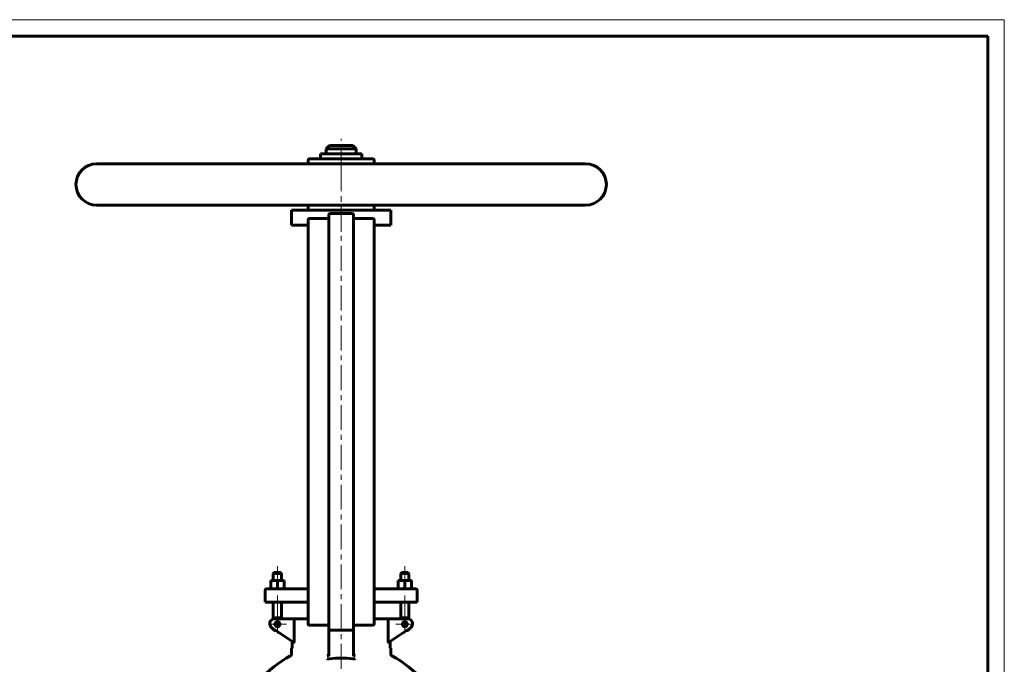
# Model space of a CAD drawing. Header units: millimetres. Extents: x 0 to 594, y 0 to 420.
# Tile 7 of 7: x 297 to 594, y 226 to 420. Entities that reach past the tile are written whole.
import ezdxf

# ---------------------------------------------------------------- set-up
doc = ezdxf.new("R2010")
doc.units = ezdxf.units.MM
for name, pattern in [('K5LT_AXLED', [12, 7.5, -1.5, 1.5, -1.5]), ('K5LT_BASIC', [0]), ('K5LT_THIN', [0])]:
    doc.linetypes.add(name, pattern=pattern)
doc.layers.add('Системный слой (1)', color=7, linetype='Continuous', true_color=0x6c6c6c)

# ---------------------------------------------------------------- blocks, each defined once
blk = doc.blocks.new('U23')
at = {"layer": 'Системный слой (1)', "color": 143, "linetype": 'K5LT_BASIC', "lineweight": 60, "true_color": 0x33acca}
for start, end in [(118.0147, 139.1678), (40.8322, 61.9853)]:
    blk.add_arc((393.97, 199.59), 32.5, start, end, dxfattribs=at)
blk = doc.blocks.new('U29')
at = {"layer": 'Системный слой (1)', "color": 143, "linetype": 'K5LT_BASIC', "lineweight": 60, "true_color": 0x33acca}
for p, q in [((387.72, 379.59), (387.75, 379.59)), ((387.75, 379.59), (400.22, 379.59))]:
    blk.add_line(p, q, dxfattribs=at)
blk = doc.blocks.new('U30')
at = {"layer": 'Системный слой (1)', "color": 30, "linetype": 'K5LT_AXLED', "lineweight": 18, "true_color": 0xff8000}
for q in [(372.01, 237.79), (374.76, 240.54), (377.51, 237.79), (374.76, 235.04)]:
    blk.add_line((374.76, 237.79), q, dxfattribs=at)
blk = doc.blocks.new('U31')
at = {"layer": 'Системный слой (1)', "color": 30, "linetype": 'K5LT_AXLED', "lineweight": 18, "true_color": 0xff8000}
for q in [(410.42, 237.79), (413.17, 240.54), (415.92, 237.79), (413.17, 235.04)]:
    blk.add_line((413.17, 237.79), q, dxfattribs=at)
blk = doc.blocks.new('U41')
at = {"color": 7, "linetype": 'K5LT_THIN', "lineweight": 18, "true_color": 0xffffff}
for p, q in [((0, 420), (594, 420)), ((594, 420), (594, 0))]:
    blk.add_line(p, q, dxfattribs=at)
at = {"color": 143, "linetype": 'K5LT_BASIC', "lineweight": 60, "true_color": 0x33acca}
for p, q in [((20, 415), (589, 415)), ((589, 415), (589, 5))]:
    blk.add_line(p, q, dxfattribs=at)

msp = doc.modelspace()

# ---------------------------------------------------------------- linework, layer by layer
at = {"layer": 'Системный слой (1)', "color": 30, "linetype": 'K5LT_AXLED', "lineweight": 18, "true_color": 0xff8000}
for p, q in [((393.9654, 374.5947), (393.9654, 384.0947)), ((393.9654, 212.3447), (393.9654, 376.0947)), ((393.9654, 356.0947), (393.9654, 366.0947)), ((374.7582, 255.3447), (374.7582, 249.0197)), ((413.1725, 255.3447), (413.1725, 249.0197)), ((374.7582, 246.4697), (374.7582, 237.3504)), ((413.1725, 246.4697), (413.1725, 237.3504))]:
    msp.add_line(p, q, dxfattribs=at)
at = {"layer": 'Системный слой (1)', "color": 143, "linetype": 'K5LT_BASIC', "lineweight": 60, "true_color": 0x33acca}
for p, q in [((390.4654, 382.0947), (389.4654, 381.0947)), ((389.4654, 381.0947), (398.4654, 381.0947)), ((389.4654, 379.5947), (389.4654, 381.0947)), ((397.4654, 382.0947), (390.4654, 382.0947)), ((397.4654, 382.0947), (398.4654, 381.0947)), ((398.4654, 379.5947), (398.4654, 381.0947)), ((383.9654, 376.5947), (383.9654, 377.5947)), ((403.4654, 378.0947), (384.4654, 378.0947)), ((387.7154, 378.0947), (387.7154, 379.5947)), ((400.2154, 378.0947), (400.2154, 379.5947)), ((403.9654, 376.5947), (403.9654, 377.5947)), ((467.7154, 376.5947), (320.2154, 376.5947)), ((383.9654, 376.5947), (320.2154, 376.5947)), ((467.7154, 364.0947), (320.2154, 364.0947)), ((378.9654, 362.5947), (408.9654, 362.5947)), ((378.9654, 358.0947), (378.9654, 362.5947)), ((383.9654, 363.0947), (383.9654, 364.0947)), ((403.9654, 363.0947), (403.9654, 364.0947)), ((408.9654, 358.0947), (408.9654, 362.5947)), ((383.9654, 359.5947), (383.9654, 354.0947)), ((389.7154, 360.0947), (384.4654, 360.0947)), ((390.2154, 361.0947), (390.2154, 354.0947)), ((390.7154, 361.5947), (397.2154, 361.5947)), ((397.7154, 354.0947), (397.7154, 361.0947)), ((403.4654, 360.0947), (398.2154, 360.0947)), ((403.9654, 354.0947), (403.9654, 359.5947)), ((383.9654, 358.0947), (378.9654, 358.0947)), ((408.9654, 358.0947), (403.9654, 358.0947)), ((383.9654, 243.4697), (383.9654, 354.0947)), ((390.2154, 243.4697), (390.2154, 354.0947)), ((397.7154, 243.4697), (397.7154, 354.0947)), ((403.9654, 243.4697), (403.9654, 354.0947)), ((373.7582, 253.3447), (373.5082, 253.0947)), ((373.5082, 251.0197), (373.5082, 253.0947)), ((373.5082, 253.0947), (376.0082, 253.0947)), ((375.7582, 253.3447), (373.7582, 253.3447)), ((375.7582, 253.3447), (376.0082, 253.0947)), ((376.0082, 251.0197), (376.0082, 253.0947)), ((412.1725, 253.3447), (411.9225, 253.0947)), ((411.9225, 251.0197), (411.9225, 253.0947)), ((411.9225, 253.0947), (414.4225, 253.0947)), ((414.1725, 253.3447), (412.1725, 253.3447)), ((414.1725, 253.3447), (414.4225, 253.0947)), ((414.4225, 251.0197), (414.4225, 253.0947)), ((372.7582, 251.0197), (373.7582, 251.0197)), ((372.7582, 250.841), (372.7582, 251.0197)), ((372.7582, 248.6483), (372.7582, 250.841)), ((373.7582, 251.0197), (375.7582, 251.0197)), ((374.7582, 248.6483), (374.7582, 250.841)), ((375.7582, 251.0197), (376.7582, 251.0197)), ((376.7582, 251.0197), (376.7582, 250.841)), ((376.7582, 248.6483), (376.7582, 250.841)), ((411.1725, 250.841), (411.1725, 251.0197)), ((411.1725, 251.0197), (412.1725, 251.0197)), ((411.1725, 248.6483), (411.1725, 250.841)), ((412.1725, 251.0197), (414.1725, 251.0197)), ((413.1725, 248.6483), (413.1725, 250.841)), ((414.1725, 251.0197), (415.1725, 251.0197)), ((415.1725, 251.0197), (415.1725, 250.841)), ((415.1725, 248.6483), (415.1725, 250.841)), ((371.0082, 244.4697), (371.0082, 247.9697)), ((373.9122, 248.4697), (371.5082, 248.4697)), ((372.7582, 248.4697), (372.7582, 248.6483)), ((383.9654, 248.4697), (373.9122, 248.4697)), ((376.7582, 248.6483), (376.7582, 248.4697)), ((414.0186, 248.4697), (403.9654, 248.4697)), ((411.1725, 248.4697), (411.1725, 248.6483)), ((416.4225, 248.4697), (414.0186, 248.4697)), ((415.1725, 248.6483), (415.1725, 248.4697)), ((416.9225, 244.4697), (416.9225, 247.9697)), ((371.0082, 244.4697), (373.782, 244.4697)), ((373.5082, 239.4122), (373.5082, 244.4697)), ((373.782, 244.4697), (383.9654, 244.4697)), ((376.0082, 239.4697), (376.0082, 244.4697)), ((403.9654, 244.4697), (414.1487, 244.4697)), ((411.9225, 239.4697), (411.9225, 244.4697)), ((414.1487, 244.4697), (416.9225, 244.4697)), ((414.4225, 239.4122), (414.4225, 244.4697)), ((383.9654, 243.4697), (383.9654, 237.9697)), ((390.2154, 243.4697), (390.2154, 236.4697)), ((397.7154, 236.4697), (397.7154, 243.4697)), ((403.9654, 237.9697), (403.9654, 243.4697)), ((380.1813, 239.4697), (373.9195, 239.4697)), ((375.4862, 237.9697), (374.0302, 237.9697)), ((379.8232, 238.9697), (379.8232, 232.832)), ((383.9654, 239.4697), (380.1813, 239.4697)), ((407.7494, 239.4697), (403.9654, 239.4697)), ((414.0112, 239.4697), (407.7494, 239.4697)), ((408.1075, 232.832), (408.1075, 238.9697)), ((373.0875, 236.7216), (379.6563, 232.3424)), ((384.4654, 237.4697), (389.7154, 237.4697)), ((390.2154, 236.4697), (390.2154, 228.1418)), ((390.7154, 235.9697), (397.2154, 235.9697)), ((397.7154, 228.1418), (397.7154, 236.4697)), ((398.2154, 237.4697), (403.4654, 237.4697)), ((408.2744, 232.3424), (414.8432, 236.7216)), ((379.1752, 232.6631), (379.1752, 230.5947)), ((408.7556, 230.5947), (408.7556, 232.6631)), ((379.1752, 230.5947), (378.9654, 230.5947)), ((378.9654, 228.728), (378.9654, 230.5947)), ((408.9654, 230.5947), (408.7556, 230.5947)), ((408.9654, 228.728), (408.9654, 230.5947))]:
    msp.add_line(p, q, dxfattribs=at)
for centre in [(374.7582, 237.7892), (413.1725, 237.7892)]:
    msp.add_circle(centre, 0.75, dxfattribs=at)
for centre, radius, start, end in [((384.4654, 377.5947), 0.5, 90, 180), ((403.4654, 377.5947), 0.5, 0, 90), ((320.2154, 370.3447), 6.25, 90, 270), ((467.7154, 370.3447), 6.25, 270, 90), ((384.4654, 363.0947), 0.5, 180, 270), ((403.4654, 363.0947), 0.5, 270, 0), ((384.4654, 359.5947), 0.5, 90, 180), ((389.7154, 360.5947), 0.5, 270, 0), ((390.7154, 361.0947), 0.5, 90, 180), ((397.2154, 361.0947), 0.5, 0, 90), ((398.2154, 360.5947), 0.5, 180, 270), ((403.4654, 359.5947), 0.5, 0, 90), ((371.5082, 247.9697), 0.5, 90, 180), ((416.4225, 247.9697), 0.5, 0, 90), ((373.9195, 237.9697), 1.5, 90, 236.309932), ((374.7582, 237.7892), 2, 57.164742, 124.279557), ((384.4654, 237.9697), 0.5, 180, 270), ((403.4654, 237.9697), 0.5, 270, 0), ((413.1725, 237.7892), 2, 55.720443, 122.835258), ((414.0112, 237.9697), 1.5, 303.690068, 90), ((374.7582, 237.7892), 2, 211.432739, 261.144264), ((389.7154, 236.9697), 0.5, 0, 90), ((390.7154, 236.4697), 0.5, 180, 270), ((397.2154, 236.4697), 0.5, 270, 0), ((398.2154, 236.9697), 0.5, 90, 180), ((413.1725, 237.7892), 2, 278.855736, 328.567261), ((378.4654, 228.728), 0.5, 298.014628, 0), ((409.4654, 228.728), 0.5, 180, 241.985372), ((393.9654, 199.5947), 28, 82.80868, 97.19132)]:
    msp.add_arc(centre, radius, start, end, dxfattribs=at)
for points, knots in [([(373.7582, 251.0197), (373.6863, 251.0197), (373.5488, 251.0139), (373.339, 250.9889), (373.0841, 250.9397), (372.8857, 250.8835), (372.7582, 250.841)], [0, 0, 0, 0, 1.56500174, 3.0195253, 4.59093933, 7, 7, 7, 7]), ([(374.7582, 250.841), (374.6491, 250.8774), (374.4656, 250.9307), (374.2351, 250.9789), (374.0441, 251.0059), (373.8917, 251.0176), (373.7943, 251.0197), (373.7582, 251.0197)], [0, 0, 0, 0, 2.35900254, 4.17100942, 5.56387852, 7.10137524, 8, 8, 8, 8]), ([(375.7582, 251.0197), (375.6863, 251.0197), (375.5488, 251.0139), (375.339, 250.9889), (375.0841, 250.9397), (374.8857, 250.8835), (374.7582, 250.841)], [0, 0, 0, 0, 1.56500174, 3.0195253, 4.59093933, 7, 7, 7, 7]), ([(376.7582, 250.841), (376.6491, 250.8774), (376.4656, 250.9307), (376.2351, 250.9789), (376.0441, 251.0059), (375.8917, 251.0176), (375.7943, 251.0197), (375.7582, 251.0197)], [0, 0, 0, 0, 2.35900254, 4.17100942, 5.56387852, 7.10137524, 8, 8, 8, 8]), ([(412.1725, 251.0197), (412.1006, 251.0197), (411.9632, 251.0139), (411.7533, 250.9889), (411.4985, 250.9397), (411.3, 250.8835), (411.1725, 250.841)], [0, 0, 0, 0, 1.56500174, 3.0195253, 4.59093933, 7, 7, 7, 7]), ([(413.1725, 250.841), (413.0635, 250.8774), (412.8799, 250.9307), (412.6494, 250.9789), (412.4585, 251.0059), (412.306, 251.0176), (412.2086, 251.0197), (412.1725, 251.0197)], [0, 0, 0, 0, 2.35900254, 4.17100942, 5.56387852, 7.10137524, 8, 8, 8, 8]), ([(414.1725, 251.0197), (414.1006, 251.0197), (413.9632, 251.0139), (413.7533, 250.9889), (413.4985, 250.9397), (413.3, 250.8835), (413.1725, 250.841)], [0, 0, 0, 0, 1.56500174, 3.0195253, 4.59093933, 7, 7, 7, 7]), ([(415.1725, 250.841), (415.0635, 250.8774), (414.8799, 250.9307), (414.6494, 250.9789), (414.4585, 251.0059), (414.306, 251.0176), (414.2086, 251.0197), (414.1725, 251.0197)], [0, 0, 0, 0, 2.35900254, 4.17100942, 5.56387852, 7.10137524, 8, 8, 8, 8]), ([(372.7582, 248.6483), (372.8672, 248.6119), (373.0508, 248.5586), (373.2813, 248.5104), (373.4722, 248.4834), (373.6247, 248.4717), (373.7221, 248.4697), (373.7582, 248.4697)], [0, 0, 0, 0, 2.35900254, 4.17100942, 5.56387852, 7.10137524, 8, 8, 8, 8]), ([(373.7582, 248.4697), (373.8301, 248.4697), (373.9675, 248.4754), (374.1774, 248.5004), (374.4322, 248.5496), (374.6307, 248.6058), (374.7582, 248.6483)], [0, 0, 0, 0, 1.56500174, 3.0195253, 4.59093933, 7, 7, 7, 7]), ([(374.7582, 248.6483), (374.8672, 248.6119), (375.0508, 248.5586), (375.2813, 248.5104), (375.4722, 248.4834), (375.6247, 248.4717), (375.7221, 248.4697), (375.7582, 248.4697)], [0, 0, 0, 0, 2.35900254, 4.17100942, 5.56387852, 7.10137524, 8, 8, 8, 8]), ([(375.7582, 248.4697), (375.8301, 248.4697), (375.9675, 248.4754), (376.1774, 248.5004), (376.4322, 248.5496), (376.6307, 248.6058), (376.7582, 248.6483)], [0, 0, 0, 0, 1.56500174, 3.0195253, 4.59093933, 7, 7, 7, 7]), ([(411.1725, 248.6483), (411.2816, 248.6119), (411.4651, 248.5586), (411.6956, 248.5104), (411.8866, 248.4834), (412.039, 248.4717), (412.1364, 248.4697), (412.1725, 248.4697)], [0, 0, 0, 0, 2.35900254, 4.17100942, 5.56387852, 7.10137524, 8, 8, 8, 8]), ([(412.1725, 248.4697), (412.2445, 248.4697), (412.3819, 248.4754), (412.5917, 248.5004), (412.8466, 248.5496), (413.0451, 248.6058), (413.1725, 248.6483)], [0, 0, 0, 0, 1.56500174, 3.0195253, 4.59093933, 7, 7, 7, 7]), ([(413.1725, 248.6483), (413.2816, 248.6119), (413.4651, 248.5586), (413.6956, 248.5104), (413.8866, 248.4834), (414.039, 248.4717), (414.1364, 248.4697), (414.1725, 248.4697)], [0, 0, 0, 0, 2.35900254, 4.17100942, 5.56387852, 7.10137524, 8, 8, 8, 8]), ([(414.1725, 248.4697), (414.2445, 248.4697), (414.3819, 248.4754), (414.5917, 248.5004), (414.8466, 248.5496), (415.0451, 248.6058), (415.1725, 248.6483)], [0, 0, 0, 0, 1.56500174, 3.0195253, 4.59093933, 7, 7, 7, 7]), ([(380.1813, 239.4697), (380.1407, 239.4697), (380.0876, 239.4574), (380.0304, 239.4245), (379.9797, 239.3879), (379.9367, 239.3413), (379.9006, 239.2822), (379.8867, 239.2557), (379.8741, 239.2285), (379.8586, 239.1896), (379.8437, 239.1412), (379.8304, 239.0764), (379.8243, 239.0212), (379.8232, 238.9824), (379.8232, 238.9697)], [0, 0, 0, 0, 3.53180418, 4.61157715, 5.26789158, 8.34968162, 9.03623917, 9.66261115, 10.18531988, 10.8187399, 12.09829611, 12.99953445, 14.3460853, 15, 15, 15, 15]), ([(407.7494, 239.4697), (407.79, 239.4697), (407.8431, 239.4574), (407.9003, 239.4245), (407.951, 239.3879), (407.994, 239.3413), (408.0301, 239.2822), (408.0441, 239.2557), (408.0566, 239.2285), (408.0722, 239.1896), (408.087, 239.1412), (408.1004, 239.0764), (408.1064, 239.0212), (408.1075, 238.9824), (408.1075, 238.9697)], [0, 0, 0, 0, 3.53180418, 4.61157715, 5.26789158, 8.34968162, 9.03623917, 9.66261115, 10.18531988, 10.8187399, 12.09829611, 12.99953445, 14.3460853, 15, 15, 15, 15]), ([(379.8232, 232.832), (379.8231, 232.8166), (379.8229, 232.796), (379.8222, 232.7652), (379.821, 232.7359), (379.8193, 232.7068), (379.8174, 232.6827), (379.8148, 232.6532), (379.8118, 232.625), (379.8064, 232.5859), (379.8021, 232.5589), (379.7955, 232.5257), (379.7881, 232.4926), (379.7797, 232.4627), (379.7714, 232.4382), (379.7662, 232.4246), (379.7592, 232.4076), (379.7512, 232.391), (379.741, 232.3738), (379.7259, 232.353), (379.7127, 232.3419), (379.698, 232.3351), (379.691, 232.3335), (379.6806, 232.333), (379.6735, 232.3342), (379.6646, 232.3374), (379.6597, 232.3402), (379.6563, 232.3424)], [0, 0, 0, 0, 1.60735497, 2.12010559, 3.12506269, 4.5649335, 5.05668431, 5.57313977, 7.58150776, 7.98804575, 9.77158222, 10.57199192, 11.86091783, 13.82695903, 14.61472748, 15.53406846, 16.01530853, 17.47796166, 18.58345369, 19.68249814, 22.68433221, 22.88826077, 24.45726709, 24.94933152, 26.31060031, 26.78159392, 28, 28, 28, 28]), ([(408.2744, 232.3424), (408.2693, 232.3392), (408.2628, 232.3357), (408.251, 232.333), (408.2437, 232.3329), (408.2328, 232.3352), (408.2254, 232.3381), (408.2145, 232.3453), (408.204, 232.3548), (408.193, 232.3689), (408.1842, 232.383), (408.1758, 232.3986), (408.1683, 232.4149), (408.1617, 232.4318), (408.1563, 232.4469), (408.1487, 232.4707), (408.1396, 232.5048), (408.1318, 232.542), (408.1257, 232.5768), (408.1219, 232.6031), (408.1177, 232.6358), (408.1148, 232.6645), (408.1116, 232.7028), (408.1098, 232.7352), (408.1079, 232.7814), (408.1075, 232.8111), (408.1075, 232.832)], [0, 0, 0, 0, 1.78826946, 2.13174723, 3.78978157, 4.09838851, 5.55331109, 6.09076154, 7.55137691, 8.86823967, 9.71785912, 10.57623447, 11.86466321, 12.514831, 13.24039577, 14.12060655, 15.85227686, 17.56338892, 18.39851982, 19.64093797, 20.31584909, 21.74482742, 22.49523463, 24.07970249, 24.89294487, 27, 27, 27, 27]), ([(389.7798, 228.2866), (389.8204, 228.3058), (389.8803, 228.3413), (389.9543, 228.3997), (390.0181, 228.4595), (390.0838, 228.5365), (390.1437, 228.6319), (390.1722, 228.6965), (390.1833, 228.728)], [0, 0, 0, 0, 2.17286922, 3.24968417, 4.25574416, 6.03635168, 7.59140755, 9, 9, 9, 9]), ([(390.1833, 228.728), (390.1967, 228.7659), (390.2114, 228.8299), (390.2154, 228.8954), (390.2154, 228.9204)], [0, 0, 0, 0, 3.08636617, 5, 5, 5, 5]), ([(397.7154, 228.9204), (397.7154, 228.8938), (397.7196, 228.8282), (397.7346, 228.7644), (397.7474, 228.728)], [0, 0, 0, 0, 2.0288206, 5, 5, 5, 5]), ([(398.151, 228.2866), (398.1103, 228.3058), (398.0504, 228.3413), (397.9764, 228.3998), (397.9125, 228.4595), (397.8583, 228.5232), (397.8142, 228.5886), (397.7792, 228.6496), (397.7585, 228.6965), (397.7474, 228.728)], [0, 0, 0, 0, 2.41193009, 3.6086086, 4.72478127, 6.70293065, 7.60099738, 8.43226733, 10, 10, 10, 10]), ([(390.4602, 227.3744), (390.4341, 227.3711), (390.3877, 227.3663), (390.3229, 227.362), (390.2683, 227.3602), (390.2103, 227.3599), (390.1646, 227.3613), (390.1287, 227.3633), (390.0907, 227.3659), (390.0532, 227.3696), (390.0165, 227.3743), (389.9869, 227.3784), (389.9532, 227.384), (389.9211, 227.3903), (389.8792, 227.3991), (389.8334, 227.4107), (389.7942, 227.4228), (389.7798, 227.4275)], [0, 0, 0, 0, 1.89011652, 3.38603658, 4.72454539, 5.90005304, 7.6847758, 8.15718649, 8.6376746, 10.5982433, 11.08823596, 11.57449954, 12.9976132, 13.88644272, 14.30825277, 16.61040691, 18, 18, 18, 18]), ([(398.151, 227.4275), (398.1403, 227.424), (398.1183, 227.4171), (398.0841, 227.4074), (398.0481, 227.3985), (398.0121, 227.3907), (397.9759, 227.3838), (397.9404, 227.3779), (397.9038, 227.3729), (397.8657, 227.3685), (397.8257, 227.3649), (397.784, 227.3623), (397.7407, 227.3605), (397.6963, 227.3599), (397.6508, 227.3605), (397.6044, 227.3623), (397.5572, 227.3654), (397.5132, 227.3693), (397.4846, 227.3726), (397.4719, 227.3742), (397.4714, 227.3743), (397.471, 227.3743), (397.4705, 227.3744)], [0, 0, 0, 0, 1.15087766, 2.31918767, 3.51034795, 4.72935425, 5.80882952, 6.90517494, 7.98757974, 9.10545668, 10.2655692, 11.45022914, 12.65993871, 13.89208452, 15.13863499, 16.40473836, 17.68334098, 18.98051253, 20, 20, 20, 21, 21, 21, 21])]:
    msp.add_open_spline(points, degree=3, knots=knots, dxfattribs=at)

# ---------------------------------------------------------------- block references
msp.add_blockref('U41', (0, 0))
at = {"layer": 'Системный слой (1)'}
for name in ['U29', 'U30', 'U31', 'U23']:
    msp.add_blockref(name, (0, 0), dxfattribs=at)

doc.saveas('drawing.dxf')
